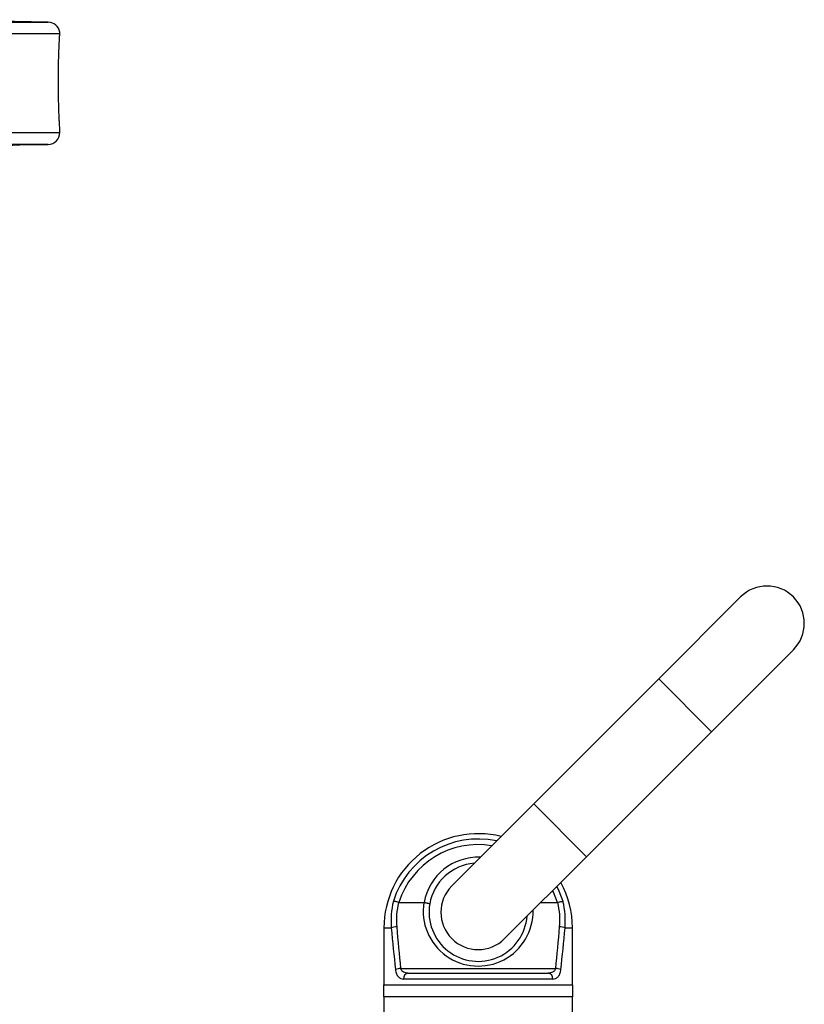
# Model space of a CAD drawing. Header units: millimetres. Extents: x 3 to 2256, y 2 to 1102.
# Tile 7 of 11: x 412 to 612, y 849 to 1099. Entities that reach past the tile are written whole.
import ezdxf

# ---------------------------------------------------------------- set-up
doc = ezdxf.new("R2010")
doc.units = ezdxf.units.MM

msp = doc.modelspace()

# ---------------------------------------------------------------- linework, layer by layer
at = {"color": 8, "linetype": 'Continuous', "lineweight": 25}
for p, q in [((219.84, 1098.7), (419.39, 1098.7)), ((422.31, 1095.7), (17.34, 1095.7)), ((219.84, 1070.6), (422.34, 1070.6)), ((419.39, 1067.6), (20.29, 1067.6)), ((574.8, 931.55), (588.24, 918.11)), ((542.98, 899.73), (556.42, 886.29)), ((504.84, 868.15), (506.72, 868.15)), ((550.96, 868.15), (552.84, 868.15))]:
    msp.add_line(p, q, dxfattribs=at)
at = {"color": 7, "linetype": 'Continuous', "lineweight": 25}
for p, q in [((419.39, 1098.7), (382.71, 1099.34)), ((422.34, 1070.6), (422.34, 1071.17)), ((412.11, 1067.47), (419.39, 1067.6)), ((595.66, 952.41), (574.8, 931.55)), ((588.24, 918.11), (609.1, 938.97)), ((574.8, 931.55), (542.98, 899.73)), ((556.42, 886.29), (588.24, 918.11)), ((542.98, 899.73), (522.12, 878.87)), ((535.56, 865.43), (556.42, 886.29)), ((508.65, 874.65), (515.02, 874.65)), ((544.77, 874.65), (549.03, 874.65)), ((504.84, 868.15), (504.84, 853.65)), ((552.84, 853.65), (552.84, 868.15)), ((509.1, 857.86), (548.58, 857.86)), ((547.85, 855.15), (509.83, 855.15)), ((511.02, 856.65), (546.66, 856.65)), ((504.84, 853.65), (552.84, 853.65)), ((552.84, 850.65), (504.84, 850.65)), ((504.84, 850.65), (504.84, 834.58)), ((552.84, 837.45), (552.84, 850.65))]:
    msp.add_line(p, q, dxfattribs=at)
at = {"color": 8, "linetype": 'Continuous', "lineweight": 25, "flags": 128}
for points in [[(549.03, 874.65), (548, 877.26), (547.8, 877.67)], [(548.85, 878.72), (549.4, 877.6), (550.43, 874.93)]]:
    msp.add_lwpolyline(points, dxfattribs=at)
at = {"color": 7, "linetype": 'Continuous', "lineweight": 25}
for centre, radius, start, end in [((419.34, 1095.7), 3, 8.4163, 89), ((419.34, 1070.6), 3, 271, 0), ((602.38, 945.69), 9.5, 315, 135), ((528.84, 868.15), 24, 75.9096, 180), ((528.84, 872.15), 12.5, 94.4642, 170.3138), ((528.84, 868.15), 24, 0, 28.8602), ((528.84, 872.15), 9.5, 135, 315), ((528.04, 869.9), 21.39, 166.3917, 184.6809), ((529.64, 869.9), 21.39, 355.3191, 13.6083), ((528.09, 870.07), 20.06, 166.7781, 184.6812), ((528.84, 872.15), 12.5, 170.3138, 355.5358), ((529.59, 870.07), 20.06, 355.3188, 13.2219), ((508.26, 864.23), 4.21, 92.0498, 111.3532), ((549.42, 864.23), 4.21, 68.6468, 87.9502), ((509.44, 853.12), 4.75, 94.1261, 110.4177), ((548.24, 853.12), 4.75, 69.5823, 85.8739), ((511.2, 855.29), 1.37, 97.3922, 185.8486), ((546.48, 855.29), 1.37, 354.1514, 82.6078)]:
    msp.add_arc(centre, radius, start, end, dxfattribs=at)
at = {"color": 8, "linetype": 'Continuous', "lineweight": 25}
for centre, radius, start, end in [((528.84, 868.15), 22.63, 78.014, 162.5663), ((528.84, 868.15), 21.21, 80.5327, 162.1568), ((528.84, 872.15), 14, 87.7321, 169.7303), ((528.84, 872.44), 14, 170.9021, 1.1294)]:
    msp.add_arc(centre, radius, start, end, dxfattribs=at)
at = {"color": 7, "linetype": 'Continuous', "lineweight": 25}
for centre, ratio, start_param, end_param in [((528.84, 913.08), 0.207407, 1.969536, 2.071025), ((528.84, 913.36), 0.194444, 1.969536, 2.071025), ((528.84, 913.36), 0.194444, 4.212161, 4.313649), ((528.84, 913.08), 0.207407, 4.212161, 4.313649)]:
    msp.add_ellipse(centre, major_axis=(0, 115.71), ratio=ratio, start_param=start_param, end_param=end_param, dxfattribs=at)
for points, knots in [([(422.34, 1071.17), (422.34, 1071.17), (422.34, 1071.18), (422.33, 1071.35), (422.31, 1071.68), (422.28, 1072.19), (422.24, 1072.82), (422.2, 1073.58), (422.16, 1074.49), (422.12, 1075.5), (422.07, 1076.62), (422.04, 1077.84), (422, 1079.11), (421.98, 1080.45), (421.96, 1081.84), (421.95, 1083.23), (421.95, 1084.64), (421.97, 1086.03), (421.99, 1087.4), (422.02, 1088.72), (422.05, 1089.96), (422.09, 1091.13), (422.13, 1092.22), (422.18, 1093.18), (422.21, 1093.88), (422.24, 1094.38), (422.26, 1094.81), (422.29, 1095.28), (422.3, 1095.53), (422.31, 1095.7)], [0, 0, 0, 0, 0.0339936, 0.0563973, 0.1069889, 0.1511999, 0.173576, 0.2242175, 0.268471, 0.2908683, 0.3415878, 0.3859122, 0.4083467, 0.4590505, 0.5033637, 0.5257933, 0.576412, 0.620649, 0.6430392, 0.6936361, 0.737851, 0.7602288, 0.8109013, 0.8551825, 0.8775942, 0.9075817, 0.9304016, 0.9533202, 1, 1, 1, 1]), ([(422.31, 1095.7), (422.32, 1095.79), (422.32, 1095.95), (422.31, 1096.09), (422.31, 1096.16), (422.31, 1096.14), (422.31, 1096.14)], [0, 0, 0, 0, 0.306748, 0.615658, 0.931176, 1, 1, 1, 1]), ([(401.89, 1067.3), (402.55, 1067.32), (403.22, 1067.33), (404.51, 1067.35), (405.14, 1067.36), (406.05, 1067.38), (406.35, 1067.38), (406.94, 1067.39), (407.23, 1067.39), (408.05, 1067.41), (408.57, 1067.42), (409.29, 1067.43), (409.52, 1067.43), (409.95, 1067.44), (410.15, 1067.44), (410.72, 1067.45), (411.04, 1067.46), (411.44, 1067.46), (411.55, 1067.46), (411.75, 1067.47), (411.84, 1067.47), (412.04, 1067.47), (412.11, 1067.47), (412.11, 1067.47)], [0, 0, 0, 0, 0.125, 0.125, 0.25, 0.25, 0.3125, 0.3125, 0.375, 0.375, 0.5, 0.5, 0.5625, 0.5625, 0.625, 0.625, 0.75, 0.75, 0.8125, 0.8125, 0.875, 0.875, 1, 1, 1, 1]), ([(508.57, 874.66), (508.43, 874.7), (508.29, 874.74), (508.01, 874.8), (507.89, 874.83), (507.65, 874.88), (507.55, 874.9), (507.38, 874.92), (507.3, 874.93), (507.25, 874.93)], [0, 0, 0, 0, 0.25, 0.25, 0.5, 0.5, 0.75, 0.75, 1, 1, 1, 1]), ([(549.11, 874.66), (549.25, 874.7), (549.39, 874.74), (549.66, 874.8), (549.79, 874.83), (550.03, 874.88), (550.13, 874.9), (550.3, 874.92), (550.38, 874.93), (550.43, 874.93)], [0, 0, 0, 0, 0.25, 0.25, 0.5, 0.5, 0.75, 0.75, 1, 1, 1, 1]), ([(515.06, 874.65), (515.16, 874.63), (515.26, 874.61), (515.45, 874.58), (515.54, 874.56), (515.72, 874.52), (515.8, 874.5), (515.96, 874.46), (516.04, 874.44), (516.24, 874.39), (516.34, 874.36), (516.49, 874.3), (516.52, 874.27), (516.52, 874.25)], [0, 0, 0, 0, 0.125, 0.125, 0.25, 0.25, 0.375, 0.375, 0.5, 0.5, 0.75, 0.75, 1, 1, 1, 1]), ([(507.78, 857.58), (507.8, 857.38), (507.84, 857.19), (507.92, 856.83), (507.98, 856.66), (508.1, 856.35), (508.18, 856.21), (508.33, 855.95), (508.42, 855.83), (508.61, 855.63), (508.7, 855.54), (508.91, 855.4), (509.02, 855.34), (509.35, 855.19), (509.58, 855.15), (509.83, 855.15)], [0, 0, 0, 0, 0.125, 0.125, 0.25, 0.25, 0.375, 0.375, 0.5, 0.5, 0.625, 0.625, 0.75, 0.75, 1, 1, 1, 1]), ([(511.02, 856.65), (510.82, 856.65), (510.62, 856.67), (510.23, 856.74), (510.04, 856.8), (509.69, 856.98), (509.53, 857.1), (509.32, 857.35), (509.26, 857.44), (509.16, 857.64), (509.12, 857.75), (509.1, 857.86)], [0, 0, 0, 0, 0.25, 0.25, 0.5, 0.5, 0.75, 0.75, 0.875, 0.875, 1, 1, 1, 1]), ([(548.58, 857.86), (548.56, 857.75), (548.52, 857.64), (548.42, 857.44), (548.36, 857.35), (548.15, 857.11), (547.99, 856.99), (547.64, 856.81), (547.45, 856.74), (547.06, 856.67), (546.86, 856.65), (546.66, 856.65)], [0, 0, 0, 0, 0.125, 0.125, 0.25, 0.25, 0.5, 0.5, 0.75, 0.75, 1, 1, 1, 1]), ([(547.85, 855.15), (548.09, 855.15), (548.33, 855.19), (548.78, 855.38), (548.99, 855.53), (549.26, 855.83), (549.35, 855.95), (549.51, 856.21), (549.58, 856.35), (549.7, 856.66), (549.76, 856.84), (549.84, 857.19), (549.88, 857.38), (549.9, 857.58)], [0, 0, 0, 0, 0.25, 0.25, 0.5, 0.5, 0.625, 0.625, 0.75, 0.75, 0.875, 0.875, 1, 1, 1, 1])]:
    msp.add_open_spline(points, degree=3, knots=knots, dxfattribs=at)
for points in [[(508.65, 874.65), (508.62, 874.65), (508.6, 874.65), (508.57, 874.66)], [(515.02, 874.65), (515.03, 874.65), (515.05, 874.65), (515.06, 874.65)], [(549.11, 874.66), (549.08, 874.65), (549.06, 874.65), (549.03, 874.65)], [(504.84, 850.65), (504.84, 851.79), (504.84, 852.81), (504.84, 853.65)], [(552.84, 853.65), (552.84, 852.81), (552.84, 851.78), (552.84, 850.65)]]:
    msp.add_open_spline(points, degree=3, dxfattribs=at)

doc.saveas('drawing.dxf')
